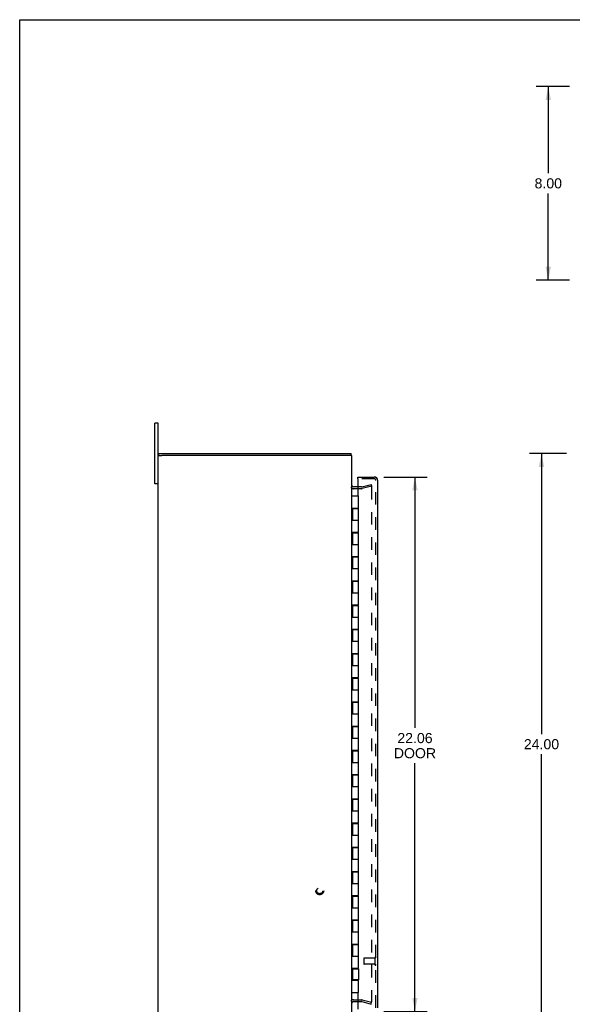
# Model space of a CAD drawing. Header units: inches. Extents: x 0 to 94.4, y 0 to 61.1.
# Tile 2 of 4: x 0 to 22.8, y 20.5 to 61.1. Entities that reach past the tile are written whole.
import ezdxf

# ---------------------------------------------------------------- set-up
doc = ezdxf.new("R2010")
doc.units = ezdxf.units.IN
doc.header["$LTSCALE"] = 5.194444
doc.header["$MEASUREMENT"] = 0
doc.linetypes.add('HIDDEN', pattern=[0.2, 0.1, -0.1])
doc.layers.get('0').update_dxf_attribs({"linetype": 'CONTINUOUS'})
for name, color, linetype in [('DEFAULT_2', 8, 'HIDDEN'), ('DIMENSIONS', 7, 'CONTINUOUS'), ('DOOR_ASSEMBLY', 7, 'CONTINUOUS')]:
    doc.layers.add(name, color=color, linetype=linetype)
doc.styles.get("Standard").update_dxf_attribs({"font": 'arial.ttf'})
doc.dimstyles.new('DIMSTYLE_1', dxfattribs={"dimtxt": 0.416667, "dimasz": 0.555556, "dimexe": 0.09, "dimexo": 0.07, "dimgap": 0.0375, "dimtad": 0, "dimtih": 1, "dimtoh": 1, "dimzin": 4, "dimdsep": 46, "dimtxsty": 'Standard', "dimblk": '_FILLED', "dimblk1": '_FILLED', "dimblk2": '_FILLED', "dimcen": 0.09, "dimadec": 3, "dimazin": 1, "dimtfac": 1, "dimtdec": 3, "dimtofl": 0, "dimtmove": 0, "dimatfit": 3, "dimldrblk": '_FILLED', "dimfxl": 0, "dimtolj": 1, "dimtzin": 4, "dimarcsym": 0})

# ---------------------------------------------------------------- blocks, each defined once
blk = doc.blocks.new('_FILLED')
at = {"color": 0, "linetype": 'ByBlock'}
blk.add_solid([(0, 0), (-1, 0.2), (-1, -0.2)], dxfattribs=at)
blk = doc.blocks.new('*D2')
at = {"layer": 'DIMENSIONS', "color": 2, "linetype": 'Continuous'}
for p, q in [((22.703, 58.355), (21.325, 58.355)), ((21.825, 58.355), (21.825, 54.771)), ((21.825, 50.355), (21.825, 53.938)), ((22.703, 50.355), (21.325, 50.355))]:
    blk.add_line(p, q, dxfattribs=at)
at = {"layer": 'DIMENSIONS', "color": 2, "linetype": 'Continuous', "xscale": 0.5555555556, "yscale": 0.5555555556, "zscale": 0.5555555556}
for p, rotation in [((21.825, 58.355), 90), ((21.825, 50.355), 270)]:
    blk.add_blockref('_FILLED', p, dxfattribs=dict(at, rotation=rotation))
at = {"layer": 'DIMENSIONS', "color": 2, "linetype": 'Continuous', "insert": (21.825, 54.563), "char_height": 0.4167, "width": 1.13228, "attachment_point": 2, "line_spacing_factor": 0.9}
blk.add_mtext('8.00', dxfattribs=at)
blk = doc.blocks.new('*D3')
at = {"layer": 'DIMENSIONS', "color": 2, "linetype": 'Continuous'}
for p, q in [((15.03, 42.228), (16.82, 42.228)), ((16.32, 42.228), (16.32, 31.867)), ((16.32, 20.165), (16.32, 30.409)), ((15.03, 20.165), (16.82, 20.165))]:
    blk.add_line(p, q, dxfattribs=at)
at = {"layer": 'DIMENSIONS', "color": 2, "linetype": 'Continuous', "xscale": 0.5555555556, "yscale": 0.5555555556, "zscale": 0.5555555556}
for p, rotation in [((16.32, 42.228), 90), ((16.32, 20.165), 270)]:
    blk.add_blockref('_FILLED', p, dxfattribs=dict(at, rotation=rotation))
at = {"layer": 'DIMENSIONS', "color": 2, "linetype": 'Continuous', "insert": (16.32, 31.659), "char_height": 0.4167, "width": 1.74411, "attachment_point": 2, "line_spacing_factor": 0.9}
blk.add_mtext('22.06\\PDOOR', dxfattribs=at)
blk = doc.blocks.new('*D9')
at = {"layer": 'DIMENSIONS', "color": 2, "linetype": 'Continuous'}
for p, q in [((22.573, 43.197), (21.044, 43.197)), ((21.544, 43.197), (21.544, 31.613)), ((21.544, 19.197), (21.544, 30.78)), ((22.573, 19.197), (21.044, 19.197))]:
    blk.add_line(p, q, dxfattribs=at)
at = {"layer": 'DIMENSIONS', "color": 2, "linetype": 'Continuous', "xscale": 0.5555555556, "yscale": 0.5555555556, "zscale": 0.5555555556}
for p, rotation in [((21.544, 43.197), 90), ((21.544, 19.197), 270)]:
    blk.add_blockref('_FILLED', p, dxfattribs=dict(at, rotation=rotation))
at = {"layer": 'DIMENSIONS', "color": 2, "linetype": 'Continuous', "insert": (21.544, 31.405), "char_height": 0.4167, "width": 1.45601, "attachment_point": 2, "line_spacing_factor": 0.9}
blk.add_mtext('24.00', dxfattribs=at)

msp = doc.modelspace()

# ---------------------------------------------------------------- linework, layer by layer
at = {"color": 7, "linetype": 'Continuous'}
for p, q in [((0, 0), (0, 61.111)), ((0, 61.111), (94.444, 61.111)), ((5.578, 41.947), (5.578, 44.447)), ((5.713, 44.447), (5.578, 44.447)), ((5.713, 43.122), (5.868, 43.122)), ((5.743, 43.122), (5.743, 43.197)), ((13.713, 43.122), (13.558, 43.122)), ((13.693, 43.122), (13.693, 43.197)), ((5.713, 41.947), (5.578, 41.947))]:
    msp.add_line(p, q, dxfattribs=at)
at = {"color": 3, "linetype": 'Continuous'}
for p, q in [((5.713, 17.947), (5.713, 44.447)), ((5.743, 43.197), (13.693, 43.197)), ((13.558, 43.122), (5.868, 43.122)), ((13.713, 19.272), (13.713, 43.122)), ((13.961, 41.822), (13.783, 41.822)), ((13.783, 20.572), (13.961, 20.572))]:
    msp.add_line(p, q, dxfattribs=at)
for centre, start, end in [((13.783, 41.892), 180, 270), ((13.783, 20.502), 90, 180)]:
    msp.add_arc(centre, 0.07, start, end, dxfattribs=at)
at = {"layer": 'DEFAULT_2', "color": 8, "linetype": 'HIDDEN'}
for p, q in [((14.122, 41.823), (14.507, 41.926)), ((14.507, 41.926), (14.526, 41.854)), ((14.112, 41.747), (13.783, 41.747)), ((14.112, 41.822), (13.961, 41.822)), ((14.526, 41.854), (14.142, 41.751)), ((14.507, 41.841), (14.507, 41.841)), ((14.526, 41.821), (14.526, 20.572)), ((13.783, 20.647), (14.112, 20.647)), ((13.961, 20.572), (14.112, 20.572)), ((14.122, 20.57), (14.507, 20.467)), ((14.142, 20.643), (14.526, 20.54)), ((14.507, 20.467), (14.526, 20.54))]:
    msp.add_line(p, q, dxfattribs=at)
for points in [[(14.507, 41.841), (14.505, 41.841), (14.504, 41.841), (14.502, 41.84)], [(14.512, 41.84), (14.511, 41.841), (14.509, 41.841), (14.507, 41.841)], [(14.512, 41.84), (14.514, 41.84), (14.516, 41.839), (14.517, 41.838), (14.518, 41.837), (14.52, 41.836), (14.521, 41.834), (14.522, 41.833), (14.523, 41.831), (14.524, 41.83), (14.525, 41.828), (14.525, 41.826), (14.526, 41.825), (14.526, 41.823), (14.526, 41.821)], [(14.507, 20.552), (14.505, 20.552), (14.504, 20.552), (14.502, 20.553)], [(14.526, 20.572), (14.526, 20.57), (14.526, 20.569), (14.525, 20.567), (14.525, 20.565), (14.524, 20.563), (14.523, 20.562), (14.522, 20.56), (14.521, 20.559), (14.52, 20.558), (14.518, 20.556), (14.517, 20.555), (14.516, 20.554), (14.514, 20.554), (14.512, 20.553), (14.511, 20.553), (14.509, 20.552), (14.507, 20.552), (14.507, 20.552)]]:
    msp.add_lwpolyline(points, dxfattribs=at)
for radius in [0.164, 0.124]:
    msp.add_circle((12.388, 25.147), radius, dxfattribs=at)
for centre, radius, start, end in [((13.783, 41.892), 0.145, 222.9858, 270), ((14.112, 41.862), 0.04, 270, 285), ((14.112, 41.862), 0.115, 270, 285), ((13.783, 20.502), 0.145, 90, 137.0142), ((14.112, 20.532), 0.115, 75, 90), ((14.112, 20.532), 0.04, 75, 90)]:
    msp.add_arc(centre, radius, start, end, dxfattribs=at)
at = {"layer": 'DOOR_ASSEMBLY', "color": 7, "linetype": 'Continuous'}
for p, q in [((13.961, 42.153), (13.961, 42.228)), ((13.977, 42.153), (13.961, 42.153)), ((13.713, 41.447), (13.994, 41.447)), ((13.994, 40.947), (13.994, 41.447)), ((13.713, 40.947), (13.994, 40.947)), ((13.744, 40.927), (13.744, 40.447)), ((13.744, 40.927), (13.994, 40.927)), ((13.773, 40.947), (13.773, 40.927)), ((13.777, 40.947), (13.777, 40.927)), ((13.806, 40.947), (13.806, 40.927)), ((13.931, 40.947), (13.931, 40.927)), ((13.96, 40.927), (13.96, 40.947)), ((13.994, 39.947), (13.994, 40.927)), ((13.713, 40.447), (13.994, 40.447)), ((13.713, 39.947), (13.994, 39.947)), ((13.744, 39.927), (13.744, 39.447)), ((13.744, 39.927), (13.994, 39.927)), ((13.773, 39.947), (13.773, 39.927)), ((13.806, 39.947), (13.806, 39.927)), ((13.931, 39.947), (13.931, 39.927)), ((13.96, 39.927), (13.96, 39.947)), ((13.994, 38.947), (13.994, 39.927)), ((13.713, 39.447), (13.994, 39.447)), ((13.713, 38.947), (13.994, 38.947)), ((13.744, 38.927), (13.744, 38.447)), ((13.744, 38.927), (13.994, 38.927)), ((13.773, 38.947), (13.773, 38.927)), ((13.806, 38.947), (13.806, 38.927)), ((13.931, 38.947), (13.931, 38.927)), ((13.96, 38.927), (13.96, 38.947)), ((13.994, 37.947), (13.994, 38.927)), ((13.713, 38.447), (13.994, 38.447)), ((13.713, 37.947), (13.994, 37.947)), ((13.744, 37.927), (13.744, 37.447)), ((13.744, 37.927), (13.994, 37.927)), ((13.773, 37.947), (13.773, 37.927)), ((13.806, 37.947), (13.806, 37.927)), ((13.931, 37.947), (13.931, 37.927)), ((13.96, 37.927), (13.96, 37.947)), ((13.994, 36.947), (13.994, 37.927)), ((13.713, 37.447), (13.994, 37.447)), ((13.713, 36.947), (13.994, 36.947)), ((13.744, 36.927), (13.744, 36.447)), ((13.744, 36.927), (13.994, 36.927)), ((13.773, 36.947), (13.773, 36.927)), ((13.806, 36.947), (13.806, 36.927)), ((13.931, 36.947), (13.931, 36.927)), ((13.96, 36.927), (13.96, 36.947)), ((13.994, 35.947), (13.994, 36.927)), ((13.713, 36.447), (13.994, 36.447)), ((13.713, 35.947), (13.994, 35.947)), ((13.744, 35.927), (13.744, 35.447)), ((13.744, 35.927), (13.994, 35.927)), ((13.773, 35.947), (13.773, 35.927)), ((13.806, 35.947), (13.806, 35.927)), ((13.931, 35.947), (13.931, 35.927)), ((13.96, 35.927), (13.96, 35.947)), ((13.994, 34.947), (13.994, 35.927)), ((13.713, 35.447), (13.994, 35.447)), ((13.713, 34.947), (13.994, 34.947)), ((13.744, 34.927), (13.744, 34.447)), ((13.744, 34.927), (13.994, 34.927)), ((13.773, 34.947), (13.773, 34.927)), ((13.806, 34.947), (13.806, 34.927)), ((13.931, 34.947), (13.931, 34.927)), ((13.96, 34.927), (13.96, 34.947)), ((13.994, 33.947), (13.994, 34.927)), ((13.713, 34.447), (13.994, 34.447)), ((13.713, 33.947), (13.994, 33.947)), ((13.744, 33.927), (13.994, 33.927)), ((13.744, 33.927), (13.744, 33.447)), ((13.773, 33.947), (13.773, 33.927)), ((13.806, 33.947), (13.806, 33.927)), ((13.931, 33.947), (13.931, 33.927)), ((13.96, 33.927), (13.96, 33.947)), ((13.994, 32.947), (13.994, 33.927)), ((13.713, 33.447), (13.994, 33.447)), ((13.713, 32.947), (13.994, 32.947)), ((13.773, 32.947), (13.773, 32.927)), ((13.806, 32.947), (13.806, 32.927)), ((13.931, 32.947), (13.931, 32.927)), ((13.96, 32.927), (13.96, 32.947)), ((13.744, 32.927), (13.994, 32.927)), ((13.744, 32.927), (13.744, 32.447)), ((13.994, 31.947), (13.994, 32.927)), ((13.713, 32.447), (13.994, 32.447)), ((13.713, 31.947), (13.994, 31.947)), ((13.744, 31.927), (13.994, 31.927)), ((13.744, 31.927), (13.744, 31.447)), ((13.773, 31.947), (13.773, 31.927)), ((13.806, 31.947), (13.806, 31.927)), ((13.931, 31.947), (13.931, 31.927)), ((13.96, 31.927), (13.96, 31.947)), ((13.994, 30.947), (13.994, 31.927)), ((13.713, 31.447), (13.994, 31.447)), ((13.713, 30.947), (13.994, 30.947)), ((13.744, 30.927), (13.994, 30.927)), ((13.744, 30.927), (13.744, 30.447)), ((13.773, 30.947), (13.773, 30.927)), ((13.806, 30.947), (13.806, 30.927)), ((13.931, 30.947), (13.931, 30.927)), ((13.96, 30.927), (13.96, 30.947)), ((13.994, 29.947), (13.994, 30.927)), ((13.713, 30.447), (13.994, 30.447)), ((13.713, 29.947), (13.994, 29.947)), ((13.744, 29.927), (13.994, 29.927)), ((13.744, 29.927), (13.744, 29.447)), ((13.773, 29.947), (13.773, 29.927)), ((13.806, 29.947), (13.806, 29.927)), ((13.931, 29.947), (13.931, 29.927)), ((13.96, 29.927), (13.96, 29.947)), ((13.994, 28.947), (13.994, 29.927)), ((13.713, 29.447), (13.994, 29.447)), ((13.713, 28.947), (13.994, 28.947)), ((13.744, 28.927), (13.994, 28.927)), ((13.744, 28.927), (13.744, 28.447)), ((13.773, 28.947), (13.773, 28.927)), ((13.806, 28.947), (13.806, 28.927)), ((13.931, 28.947), (13.931, 28.927)), ((13.96, 28.927), (13.96, 28.947)), ((13.994, 27.947), (13.994, 28.927)), ((13.713, 28.447), (13.994, 28.447)), ((13.713, 27.947), (13.994, 27.947)), ((13.744, 27.927), (13.994, 27.927)), ((13.744, 27.927), (13.744, 27.447)), ((13.773, 27.947), (13.773, 27.927)), ((13.777, 27.947), (13.777, 27.927)), ((13.806, 27.947), (13.806, 27.927)), ((13.931, 27.947), (13.931, 27.927)), ((13.96, 27.927), (13.96, 27.947)), ((13.994, 26.947), (13.994, 27.927)), ((13.713, 27.447), (13.994, 27.447)), ((13.713, 26.947), (13.994, 26.947)), ((13.744, 26.927), (13.994, 26.927)), ((13.744, 26.927), (13.744, 26.447)), ((13.773, 26.947), (13.773, 26.927)), ((13.806, 26.947), (13.806, 26.927)), ((13.931, 26.947), (13.931, 26.927)), ((13.96, 26.927), (13.96, 26.947)), ((13.994, 25.947), (13.994, 26.927)), ((13.713, 26.447), (13.994, 26.447)), ((13.713, 25.947), (13.994, 25.947)), ((13.744, 25.927), (13.994, 25.927)), ((13.744, 25.927), (13.744, 25.447)), ((13.773, 25.947), (13.773, 25.927)), ((13.806, 25.947), (13.806, 25.927)), ((13.931, 25.947), (13.931, 25.927)), ((13.96, 25.927), (13.96, 25.947)), ((13.994, 24.947), (13.994, 25.927)), ((13.713, 25.447), (13.994, 25.447)), ((13.713, 24.947), (13.994, 24.947)), ((13.744, 24.927), (13.994, 24.927)), ((13.744, 24.927), (13.744, 24.447)), ((13.773, 24.947), (13.773, 24.927)), ((13.806, 24.947), (13.806, 24.927)), ((13.931, 24.947), (13.931, 24.927)), ((13.96, 24.927), (13.96, 24.947)), ((13.994, 23.947), (13.994, 24.927)), ((13.713, 24.447), (13.994, 24.447)), ((13.713, 23.947), (13.994, 23.947)), ((13.744, 23.927), (13.994, 23.927)), ((13.744, 23.927), (13.744, 23.447)), ((13.773, 23.947), (13.773, 23.927)), ((13.806, 23.947), (13.806, 23.927)), ((13.931, 23.947), (13.931, 23.927)), ((13.96, 23.927), (13.96, 23.947)), ((13.994, 22.947), (13.994, 23.927)), ((13.713, 23.447), (13.994, 23.447)), ((13.713, 22.947), (13.994, 22.947)), ((13.744, 22.927), (13.994, 22.927)), ((13.744, 22.927), (13.744, 22.447)), ((13.773, 22.947), (13.773, 22.927)), ((13.806, 22.947), (13.806, 22.927)), ((13.931, 22.947), (13.931, 22.927)), ((13.96, 22.927), (13.96, 22.947)), ((13.994, 21.947), (13.994, 22.927)), ((13.713, 22.447), (13.994, 22.447)), ((13.713, 21.947), (13.994, 21.947)), ((13.744, 21.927), (13.994, 21.927)), ((13.744, 21.927), (13.744, 21.467)), ((13.773, 21.947), (13.773, 21.927)), ((13.806, 21.947), (13.806, 21.927)), ((13.931, 21.947), (13.931, 21.927)), ((13.96, 21.927), (13.96, 21.947)), ((13.994, 21.927), (13.994, 21.467)), ((13.713, 21.447), (13.994, 21.447)), ((13.994, 21.467), (13.744, 21.467)), ((13.773, 21.467), (13.773, 21.447)), ((13.777, 21.447), (13.777, 21.467)), ((13.806, 21.467), (13.806, 21.447)), ((13.931, 21.467), (13.931, 21.447)), ((13.96, 21.447), (13.96, 21.467)), ((13.994, 20.947), (13.994, 21.447)), ((13.713, 20.947), (13.994, 20.947))]:
    msp.add_line(p, q, dxfattribs=at)
at = {"layer": 'DOOR_ASSEMBLY', "color": 3, "linetype": 'Continuous'}
for p, q in [((13.961, 42.228), (14.641, 42.228)), ((13.961, 42.137), (13.961, 41.447)), ((14.786, 20.31), (14.786, 42.083)), ((13.961, 40.947), (13.961, 40.927)), ((13.961, 39.947), (13.961, 39.927)), ((13.961, 38.947), (13.961, 38.927)), ((13.961, 37.947), (13.961, 37.927)), ((13.961, 36.947), (13.961, 36.927)), ((13.961, 35.947), (13.961, 35.927)), ((13.961, 34.947), (13.961, 34.927)), ((13.961, 33.947), (13.961, 33.927)), ((13.961, 32.947), (13.961, 32.927)), ((13.961, 31.947), (13.961, 31.927)), ((13.961, 30.947), (13.961, 30.927)), ((13.961, 29.947), (13.961, 29.927)), ((13.961, 28.947), (13.961, 28.927)), ((13.961, 27.947), (13.961, 27.927)), ((13.961, 26.947), (13.961, 26.927)), ((13.961, 25.947), (13.961, 25.927)), ((13.961, 24.947), (13.961, 24.927)), ((13.961, 23.947), (13.961, 23.927)), ((13.961, 22.947), (13.961, 22.927)), ((13.961, 21.947), (13.961, 21.927)), ((13.961, 21.467), (13.961, 21.447)), ((13.961, 20.947), (13.961, 20.256))]:
    msp.add_line(p, q, dxfattribs=at)
at = {"layer": 'DOOR_ASSEMBLY', "color": 8, "linetype": 'HIDDEN'}
for p, q in [((14.641, 42.153), (13.977, 42.153)), ((14.711, 20.31), (14.711, 42.083)), ((14.668, 22.364), (14.221, 22.364)), ((14.668, 22.382), (14.668, 22.098)), ((14.211, 22.354), (14.211, 22.126)), ((14.668, 22.116), (14.221, 22.116))]:
    msp.add_line(p, q, dxfattribs=at)
at = {"layer": 'DOOR_ASSEMBLY', "color": 3, "linetype": 'Continuous'}
for centre, radius, start, end in [((13.977, 42.137), 0.0156, 90, 180), ((14.641, 42.083), 0.145, 0, 90)]:
    msp.add_arc(centre, radius, start, end, dxfattribs=at)
at = {"layer": 'DOOR_ASSEMBLY', "color": 8, "linetype": 'HIDDEN'}
for centre, radius, start, end in [((14.641, 42.083), 0.07, 0, 90), ((14.221, 22.354), 0.01, 90, 180), ((14.69, 22.382), 0.0215, 0, 180), ((14.221, 22.126), 0.01, 180, 270), ((14.69, 22.098), 0.0215, 180, 360)]:
    msp.add_arc(centre, radius, start, end, dxfattribs=at)

# ---------------------------------------------------------------- dimensions: what is measured, and where the dimension line sits
at = {"layer": 'DIMENSIONS', "color": 2, "linetype": 'Continuous'}
for base, p1, p2, picture, middle in [((21.825, 50.355), (22.773, 58.355), (22.773, 50.355), '*D2', (21.823, 54.352)), ((21.544, 19.197), (22.643, 43.197), (22.643, 19.197), '*D9', (21.539, 31.194))]:
    dim = msp.add_linear_dim(base=base, p1=p1, p2=p2, angle=270, dimstyle='DIMSTYLE_1', dxfattribs=at)
    dim.commit()
    dim.dimension.update_dxf_attribs({"geometry": picture, "text_midpoint": middle, "dimtype": 160})
dim = msp.add_linear_dim(base=(16.32, 20.165), p1=(14.96, 42.228), p2=(14.96, 20.165), angle=270, text='<>\\PDOOR', dimstyle='DIMSTYLE_1', dxfattribs=at)
dim.commit()
dim.dimension.update_dxf_attribs({"geometry": '*D3', "text_midpoint": (16.32, 31.138), "dimtype": 160})

doc.saveas('drawing.dxf')
